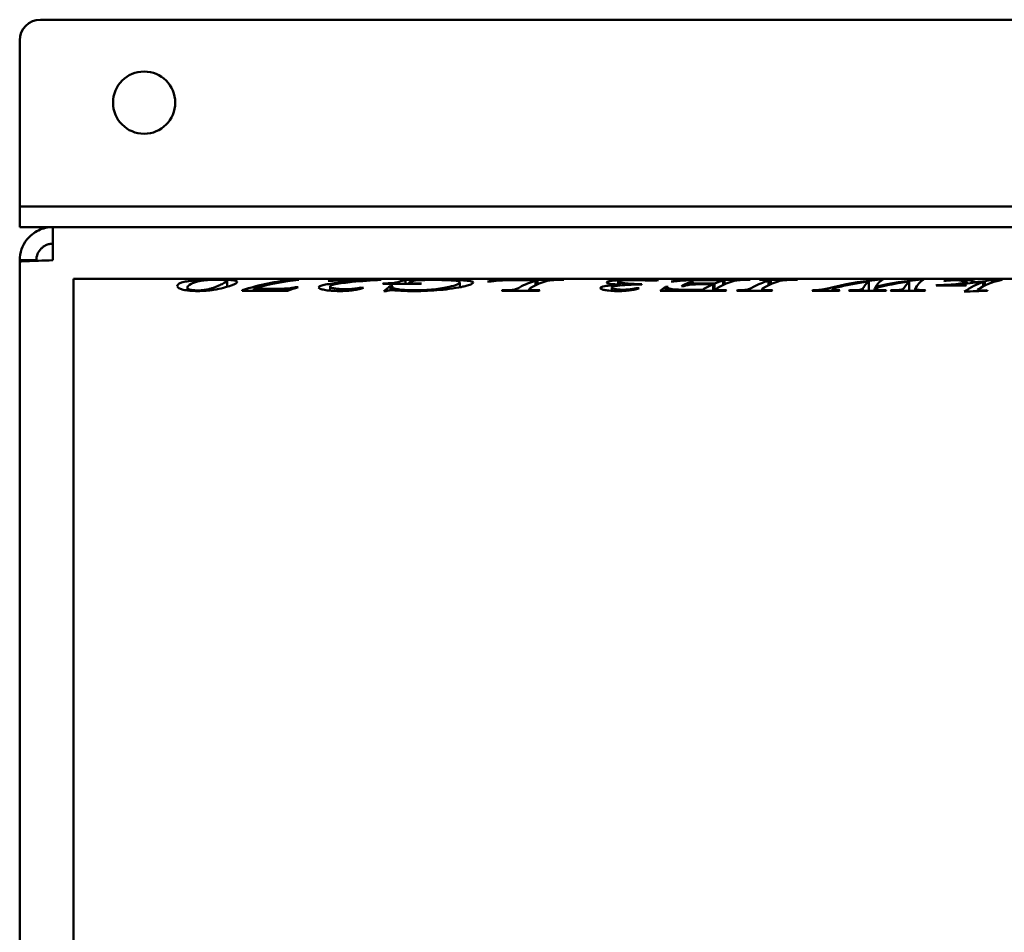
# Model space of a CAD drawing. Header units: millimetres. Extents: x 2244 to 3007, y 1348 to 2364.
# Tile 3 of 7: x 2244 to 2481, y 1791 to 2011. Entities that reach past the tile are written whole.
import ezdxf

# ---------------------------------------------------------------- set-up
doc = ezdxf.new("R2010")
doc.units = ezdxf.units.MM
doc.header["$LTSCALE"] = 12.5
doc.layers.add('Widoczne (ISO)', color=7, linetype='Continuous', lineweight=50)

msp = doc.modelspace()

# ---------------------------------------------------------------- linework, layer by layer
at = {"layer": 'Widoczne (ISO)'}
for p, q in [((2248.5, 2011.25), (2738.5, 2011.25)), ((2243.5, 1971.25), (2243.5, 2006.25)), ((2243.5, 1971.25), (2243.5, 1966.25)), ((2243.5, 1966.25), (2248.5, 1966.25)), ((2243.5, 1966.25), (2243.5, 1961.25)), ((2248.5, 1966.25), (2693.5, 1966.25)), ((2248.5, 1961.25), (2243.5, 1961.25)), ((2248.5, 1961.25), (2251.5, 1961.25)), ((2251.5, 1961.25), (2693.5, 1961.25)), ((2251.5, 1953.25), (2251.5, 1961.25)), ((2243.5, 1953.25), (2243.5, 1952.9)), ((2247.5, 1953.25), (2243.5, 1953.25)), ((2243.5, 1629.6), (2243.5, 1952.9)), ((2247.5, 1953.25), (2247.5, 1953.13)), ((2256.5, 1948.75), (2256.5, 1633.75)), ((2693.5, 1948.75), (2256.5, 1948.75)), ((2283.92, 1945.98), (2283.92, 1946.61)), ((2293.5, 1946.85), (2293.5, 1948.33)), ((2299.95, 1946.39), (2305.19, 1946.39)), ((2299.95, 1945.92), (2299.95, 1946.39)), ((2309.46, 1948.41), (2309.46, 1948.57)), ((2309.97, 1946.76), (2310.63, 1946.76)), ((2309.97, 1946.55), (2309.97, 1946.76)), ((2318.49, 1948.27), (2317.84, 1948.27)), ((2318.32, 1945.93), (2318.32, 1946.92)), ((2319.67, 1948.38), (2319.67, 1948.55)), ((2319.67, 1948.55), (2330.64, 1948.55)), ((2327.44, 1948.42), (2321.92, 1948.42)), ((2325.8, 1946.42), (2325.8, 1946.66)), ((2327.44, 1948.34), (2327.44, 1948.42)), ((2330.64, 1948.52), (2330.64, 1948.55)), ((2340.2, 1947.61), (2331.07, 1947.61)), ((2331.23, 1947.61), (2331.23, 1947.68)), ((2332.88, 1947), (2333.48, 1947)), ((2332.88, 1946.02), (2332.88, 1947)), ((2333.33, 1946.03), (2333.33, 1946.73)), ((2336.53, 1947.61), (2336.53, 1948.49)), ((2337.3, 1947.61), (2337.3, 1947.84)), ((2337.72, 1947.61), (2337.72, 1947.74)), ((2339.93, 1947.68), (2340.38, 1947.68)), ((2349.58, 1946.74), (2349.58, 1947.92)), ((2356.86, 1948.11), (2356.25, 1948.11)), ((2358.41, 1948.32), (2358.41, 1948.55)), ((2358.41, 1948.55), (2374.71, 1948.55)), ((2366.62, 1948.49), (2364.46, 1948.49)), ((2366.33, 1945.92), (2366.33, 1946.27)), ((2367.88, 1947.23), (2367.88, 1948.3)), ((2368.33, 1947.44), (2368.33, 1948.43)), ((2386.23, 1945.88), (2386.23, 1946.66)), ((2387.79, 1947.39), (2387.79, 1948.1)), ((2388.42, 1947.2), (2388.42, 1947.35)), ((2392.25, 1946.33), (2392.25, 1946.55)), ((2393.49, 1947.43), (2393.49, 1947.49)), ((2399.22, 1946.83), (2399.82, 1946.83)), ((2399.22, 1945.92), (2399.22, 1946.83)), ((2399.71, 1945.92), (2399.71, 1946.63)), ((2400.12, 1945.92), (2400.12, 1946.39)), ((2401.13, 1948.13), (2400.54, 1948.13)), ((2402.62, 1948.55), (2419.61, 1948.55)), ((2402.62, 1948.31), (2402.62, 1948.55)), ((2403.63, 1947.05), (2403.03, 1947.05)), ((2405.3, 1948.02), (2405.95, 1948.02)), ((2405.3, 1947.39), (2405.3, 1948.02)), ((2405.66, 1947.42), (2405.66, 1947.84)), ((2410.64, 1947.48), (2408.53, 1947.48)), ((2408.8, 1947.62), (2410.96, 1947.62)), ((2411.63, 1948.49), (2409.63, 1948.49)), ((2410.64, 1945.92), (2410.64, 1947.48)), ((2410.96, 1945.92), (2410.96, 1947.62)), ((2411.43, 1945.92), (2411.43, 1946.27)), ((2413.12, 1947.31), (2413.12, 1948.35)), ((2413.44, 1947.46), (2413.44, 1948.44)), ((2421.84, 1947.54), (2421.84, 1947.54)), ((2422.02, 1948.55), (2430.97, 1948.55)), ((2422.02, 1948.52), (2422.02, 1948.55)), ((2422.02, 1947.62), (2422.02, 1947.62)), ((2422.46, 1945.92), (2422.46, 1946.27)), ((2424.03, 1947.25), (2424.03, 1948.3)), ((2424.55, 1947.49), (2424.55, 1948.45)), ((2437.81, 1945.92), (2437.81, 1946.35)), ((2446.73, 1945.92), (2446.73, 1946.42)), ((2448.19, 1945.92), (2448.19, 1948.15)), ((2449.57, 1945.92), (2449.57, 1946.39)), ((2449.82, 1946.54), (2449.82, 1946.86)), ((2451.01, 1948.58), (2451.6, 1948.58)), ((2451.01, 1948.21), (2451.01, 1948.58)), ((2451.6, 1947.26), (2451.6, 1947.26)), ((2457.95, 1945.92), (2457.95, 1948.14)), ((2459.4, 1945.92), (2459.4, 1946.38)), ((2460.86, 1948.58), (2461.41, 1948.58)), ((2460.86, 1948.23), (2460.86, 1948.58)), ((2471.55, 1947.19), (2464.45, 1947.19)), ((2464.61, 1947.19), (2464.61, 1947.27)), ((2469.68, 1947.19), (2469.68, 1947.35)), ((2471.16, 1947.27), (2471.73, 1947.27)), ((2471.75, 1947.88), (2471.75, 1948.54)), ((2471.96, 1947.69), (2471.96, 1947.8)), ((2473.91, 1947.87), (2473.91, 1947.98)), ((2473.91, 1947.28), (2473.91, 1947.28)), ((2475.78, 1946.96), (2475.78, 1948.03)), ((2476.17, 1947.16), (2476.17, 1948.16)), ((2477.81, 1948.55), (2480.34, 1948.55)), ((2477.81, 1947.86), (2477.81, 1948.55)), ((2297.13, 1946.02), (2297.13, 1945.92)), ((2308.08, 1945.92), (2297.13, 1945.92)), ((2331.84, 1945.82), (2331.25, 1945.82)), ((2368.69, 1945.92), (2359.72, 1945.92)), ((2359.84, 1945.92), (2359.84, 1946.03)), ((2363.04, 1945.92), (2363.04, 1946.25)), ((2413.69, 1945.92), (2397.86, 1945.92)), ((2405.32, 1946.14), (2408.14, 1946.14)), ((2408.14, 1945.92), (2408.14, 1946.14)), ((2413.55, 1946.03), (2413.89, 1946.03)), ((2424.8, 1945.92), (2416.39, 1945.92)), ((2416.57, 1945.92), (2416.57, 1946.03)), ((2418.12, 1945.92), (2418.12, 1946.08)), ((2441.05, 1945.92), (2434.54, 1945.92)), ((2434.7, 1945.92), (2434.7, 1946.03)), ((2439.47, 1945.92), (2439.47, 1946.26)), ((2452.27, 1945.92), (2443.39, 1945.92)), ((2443.57, 1945.92), (2443.57, 1946.03)), ((2445.65, 1945.92), (2445.65, 1946.08)), ((2461.68, 1945.92), (2453.43, 1945.92)), ((2453.61, 1945.92), (2453.61, 1946.03)), ((2471.96, 1946.21), (2471.96, 1946.21)), ((2474.48, 1945.82), (2474.48, 1946.14)), ((2476.76, 1945.89), (2476.76, 1946.01))]:
    msp.add_line(p, q, dxfattribs=at)
msp.add_circle((2273.5, 1991.25), 7.5, dxfattribs=at)
msp.add_arc((2248.5, 2006.25), 5, 90, 180, dxfattribs=at)
for centre, major_axis, ratio, start_param, end_param in [((2310.11, 1042.42), (-97.74, 901.97), 0.907943, 6.163618, 6.165188), ((2326.08, 1222.39), (720.08, -323.92), 0.902881, 1.956219, 1.956959), ((2331.15, 1780.91), (5.1, 167.84), 0.247298, 0.120264, 0.124132), ((2340.29, 1778.48), (5.75, 170.26), 0.272798, 0.121155, 0.124995), ((2357.07, 1741.88), (10.15, 206.82), 0.487377, 0.098289, 0.10237), ((2374.59, 1766.84), (3.73, 181.9), 0.366028, 0.054217, 0.05772), ((2419.5, 1770.45), (3.38, 178.29), 0.34128, 0.053641, 0.05718), ((2421.93, 1776.81), (2.71, 171.94), 0.289614, 0.052613, 0.056217), ((2430.85, 1766.84), (3.73, 181.9), 0.366028, 0.054217, 0.05772), ((2464.53, 1780.32), (6.18, 168.42), 0.253421, 0.141948, 0.145699), ((2466.55, 626.63), (20.59, -1322.08), 0.480518, 3.108739, 3.109644), ((2471.27, 1596.38), (44.55, 350.82), 0.739898, 0.167355, 0.17261), ((2471.64, 1777.76), (6.97, 170.98), 0.279441, 0.143047, 0.146769), ((2475.04, 1577.8), (40, 369.72), 0.755986, 0.138153, 0.146174), ((2474.85, 1571.6), (44.6, 375.62), 0.760098, 0.151767, 0.158174), ((2474.8, 1778.73), (8.3, 170.01), 0.26921, 0.174626, 0.184286), ((2359.78, 1784.29), (6.52, 164.46), 0.203848, 0.190237, 0.193921), ((2368.79, 1774.06), (10.88, 174.66), 0.310656, 0.196123, 0.199696), ((2413.79, 1774.06), (10.88, 174.66), 0.310656, 0.196123, 0.199696), ((2416.48, 1777.04), (9.72, 171.69), 0.284898, 0.194427, 0.198031), ((2424.9, 1774.06), (10.88, 174.66), 0.310656, 0.196123, 0.199696), ((2434.62, 1779.74), (8.61, 169), 0.258482, 0.192878, 0.196511), ((2441.12, 1782.16), (7.55, 166.59), 0.231449, 0.19148, 0.19514), ((2443.48, 1777.04), (9.72, 171.69), 0.284898, 0.194427, 0.198031), ((2452.34, 1782.16), (7.55, 166.59), 0.231449, 0.19148, 0.19514), ((2453.52, 1777.04), (9.72, 171.69), 0.284898, 0.194427, 0.198031), ((2461.77, 1777.04), (9.72, 171.69), 0.284898, 0.194427, 0.198031), ((2474.02, -3599.12), (-4242.71, -3732.12), 0.967526, 4.006758, 4.007768), ((2476.8, 1788.98), (-3.63, 159.77), 0.118193, 6.091171, 6.094909)]:
    msp.add_ellipse(centre, major_axis=major_axis, ratio=ratio, start_param=start_param, end_param=end_param, dxfattribs=at)
for points, knots in [([(2251.5, 1961.25), (2250.31, 1961.25), (2249.11, 1960.98), (2246.96, 1959.94), (2246, 1959.17), (2244.13, 1956.84), (2243.5, 1955.05), (2243.5, 1953.25)], [0, 0, 0, 0, 0.448799, 0.448799, 0.897598, 0.897598, 1.570796, 1.570796, 1.570796, 1.570796]), ([(2251.5, 1957.25), (2251.21, 1957.25), (2250.91, 1957.22), (2250.34, 1957.09), (2250.06, 1956.99), (2249.61, 1956.78), (2249.44, 1956.68), (2249.06, 1956.43), (2248.86, 1956.26), (2248.3, 1955.71), (2248.01, 1955.27), (2247.61, 1954.3), (2247.5, 1953.78), (2247.5, 1953.25)], [0, 0, 0, 0, 0.0888877, 0.0888877, 0.1777749, 0.1777749, 0.2370388, 0.2370388, 0.3152624, 0.3152624, 0.4719896, 0.4719896, 0.6305869, 0.6305869, 0.6305869, 0.6305869]), ([(2243.5, 1952.9), (2243.5, 1952.95), (2244.13, 1953), (2246, 1953.08), (2246.96, 1953.12), (2249.11, 1953.18), (2250.31, 1953.22), (2251.5, 1953.25)], [0, 0, 0, 0, 0.673198, 0.673198, 1.121997, 1.121997, 1.570796, 1.570796, 1.570796, 1.570796]), ([(2281.5, 1947.05), (2281.5, 1947.21), (2281.59, 1947.36), (2281.98, 1947.67), (2282.3, 1947.8), (2282.88, 1947.99), (2283.3, 1948.09), (2284.3, 1948.25), (2284.87, 1948.32), (2285.52, 1948.38)], [-1.093313, -1.093313, -1.093313, -1.093313, -0.900749, -0.900749, -0.655328, -0.655328, -0.317994, -0.317994, 0, 0, 0, 0]), ([(2286.42, 1945.83), (2285.03, 1945.83), (2283.86, 1945.95), (2282.92, 1946.16), (2281.97, 1946.37), (2281.5, 1946.69), (2281.5, 1947.05)], [0, 0, 0, 0, 1, 1, 1, 2, 2, 2, 2]), ([(2286.1, 1948.06), (2285.46, 1947.87), (2284.87, 1947.63), (2284.15, 1947.13), (2283.92, 1946.88), (2283.92, 1946.61)], [-1.129674, -1.129674, -1.129674, -1.129674, -0.491266, -0.491266, 0, 0, 0, 0]), ([(2283.92, 1946.61), (2283.92, 1946.51), (2283.98, 1946.41), (2284.33, 1946.22), (2284.55, 1946.17), (2284.88, 1946.1), (2285.15, 1946.06), (2285.6, 1946.02), (2285.75, 1946.01), (2286.06, 1946), (2286.22, 1945.99), (2286.38, 1945.99)], [-0.2970456, -0.2970456, -0.2970456, -0.2970456, -0.2479961, -0.2479961, -0.1999621, -0.1999621, -0.0962486, -0.0962486, -0.0484384, -0.0484384, 0, 0, 0, 0]), ([(2285.52, 1948.38), (2285.99, 1948.42), (2286.51, 1948.46), (2287.59, 1948.51), (2288.13, 1948.53), (2288.72, 1948.55)], [-0.4266056, -0.4266056, -0.4266056, -0.4266056, -0.199219, -0.199219, 0, 0, 0, 0]), ([(2289.3, 1948.51), (2288.59, 1948.47), (2288.02, 1948.42), (2286.96, 1948.28), (2286.48, 1948.17), (2286.1, 1948.06)], [-0.6733031, -0.6733031, -0.6733031, -0.6733031, -0.3826967, -0.3826967, 0, 0, 0, 0]), ([(2286.38, 1945.99), (2286.67, 1945.99), (2286.95, 1946), (2287.52, 1946.04), (2287.81, 1946.07), (2288.42, 1946.14), (2288.8, 1946.2), (2289.56, 1946.41), (2289.81, 1946.49), (2290.47, 1946.72), (2290.85, 1946.87), (2291.59, 1947.19), (2291.96, 1947.37), (2292.28, 1947.52)], [-1.504689, -1.504689, -1.504689, -1.504689, -1.321445, -1.321445, -1.117326, -1.117326, -0.849392, -0.849392, -0.691795, -0.691795, -0.384019, -0.384019, 0, 0, 0, 0]), ([(2294.51, 1947.19), (2294, 1947), (2293.37, 1946.8), (2291.93, 1946.43), (2291.15, 1946.26), (2290.23, 1946.11)], [-0.7961819, -0.7961819, -0.7961819, -0.7961819, -0.3674041, -0.3674041, 0, 0, 0, 0]), ([(2290.97, 1948.57), (2292.38, 1948.57), (2293.56, 1948.55), (2294.51, 1948.48), (2295.46, 1948.41), (2295.93, 1948.29), (2295.93, 1948.06)], [0, 0, 0, 0, 1, 1, 1, 2, 2, 2, 2]), ([(2293.5, 1948.33), (2293.5, 1948.37), (2293.45, 1948.41), (2293.1, 1948.47), (2292.88, 1948.49), (2292.54, 1948.51), (2292.28, 1948.52), (2291.83, 1948.53), (2291.67, 1948.54), (2291.33, 1948.54), (2291.16, 1948.54), (2290.99, 1948.54)], [-0.3043936, -0.3043936, -0.3043936, -0.3043936, -0.2541751, -0.2541751, -0.2042852, -0.2042852, -0.1031895, -0.1031895, -0.0523212, -0.0523212, 0, 0, 0, 0]), ([(2292.28, 1947.52), (2292.65, 1947.7), (2292.97, 1947.87), (2293.38, 1948.13), (2293.5, 1948.24), (2293.5, 1948.33)], [-0.8225367, -0.8225367, -0.8225367, -0.8225367, -0.371387, -0.371387, 0, 0, 0, 0]), ([(2305.19, 1946.39), (2305.91, 1946.39), (2306.68, 1946.39), (2307.76, 1946.43), (2308, 1946.44), (2308.37, 1946.47), (2308.6, 1946.5), (2309.22, 1946.6), (2309.63, 1946.68), (2309.97, 1946.76)], [-0.3543558, -0.3543558, -0.3543558, -0.3543558, -0.2957896, -0.2957896, -0.2520192, -0.2520192, -0.1725573, -0.1725573, 0, 0, 0, 0]), ([(2320.52, 1945.83), (2319.85, 1945.83), (2319.2, 1945.86), (2317.85, 1945.96), (2317.34, 1946.04), (2316.55, 1946.19), (2316.18, 1946.28), (2315.68, 1946.49), (2315.57, 1946.59), (2315.57, 1946.7)], [-0.6569057, -0.6569057, -0.6569057, -0.6569057, -0.5338408, -0.5338408, -0.3897347, -0.3897347, -0.1949556, -0.1949556, 0, 0, 0, 0]), ([(2316.08, 1947.1), (2316.37, 1947.2), (2316.77, 1947.3), (2317.72, 1947.48), (2318.33, 1947.58), (2318.95, 1947.66)], [-0.5080793, -0.5080793, -0.5080793, -0.5080793, -0.2815457, -0.2815457, 0, 0, 0, 0]), ([(2318.32, 1946.92), (2318.32, 1946.85), (2318.37, 1946.79), (2318.57, 1946.67), (2318.72, 1946.62), (2319.05, 1946.53), (2319.2, 1946.5), (2319.68, 1946.42), (2320.04, 1946.37), (2320.7, 1946.32), (2320.95, 1946.31), (2321.49, 1946.29), (2321.76, 1946.29), (2322.04, 1946.29)], [-0.6011646, -0.6011646, -0.6011646, -0.6011646, -0.4806787, -0.4806787, -0.3690501, -0.3690501, -0.2991941, -0.2991941, -0.1623839, -0.1623839, -0.0839753, -0.0839753, 0, 0, 0, 0]), ([(2321.92, 1948.42), (2321.03, 1948.42), (2320.3, 1948.4), (2319.73, 1948.38), (2319.15, 1948.35), (2318.74, 1948.32), (2318.49, 1948.27)], [0, 0, 0, 0, 1, 1, 1, 2, 2, 2, 2]), ([(2318.95, 1947.66), (2320.12, 1947.81), (2321.4, 1947.95), (2324.2, 1948.21), (2325.83, 1948.32), (2327.44, 1948.42)], [-1.175503, -1.175503, -1.175503, -1.175503, -0.645302, -0.645302, 0, 0, 0, 0]), ([(2330.64, 1948.52), (2328.3, 1948.41), (2325.82, 1948.24), (2322.29, 1947.89), (2320.66, 1947.7), (2319.56, 1947.48)], [-1.534893, -1.534893, -1.534893, -1.534893, -0.605358, -0.605358, 0, 0, 0, 0]), ([(2326.38, 1946.62), (2326.12, 1946.51), (2325.78, 1946.4), (2324.82, 1946.18), (2324.29, 1946.1), (2323.45, 1945.98), (2322.9, 1945.93), (2321.72, 1945.85), (2321.13, 1945.83), (2320.52, 1945.83)], [-0.5896699, -0.5896699, -0.5896699, -0.5896699, -0.4935452, -0.4935452, -0.3721803, -0.3721803, -0.1833441, -0.1833441, 0, 0, 0, 0]), ([(2322.04, 1946.29), (2322.41, 1946.29), (2322.78, 1946.3), (2323.48, 1946.33), (2323.81, 1946.35), (2324.45, 1946.42), (2324.75, 1946.46), (2325.31, 1946.55), (2325.57, 1946.6), (2325.8, 1946.66)], [-0.4559049, -0.4559049, -0.4559049, -0.4559049, -0.3451908, -0.3451908, -0.2370553, -0.2370553, -0.1242051, -0.1242051, 0, 0, 0, 0]), ([(2331.23, 1947.68), (2332.07, 1947.69), (2332.68, 1947.7), (2333.05, 1947.72), (2333.43, 1947.74), (2333.76, 1947.78), (2334.03, 1947.82)], [0, 0, 0, 0, 1, 1, 1, 2, 2, 2, 2]), ([(2333.33, 1946.73), (2333.33, 1946.66), (2333.4, 1946.6), (2333.7, 1946.47), (2333.92, 1946.41), (2334.42, 1946.3), (2334.64, 1946.27), (2335.19, 1946.18), (2335.69, 1946.13), (2337.01, 1946.05), (2337.85, 1946.03), (2338.67, 1946.03)], [-0.5670882, -0.5670882, -0.5670882, -0.5670882, -0.5164021, -0.5164021, -0.4640854, -0.4640854, -0.4196399, -0.4196399, -0.2458717, -0.2458717, 0, 0, 0, 0]), ([(2334.03, 1947.82), (2334.13, 1947.84), (2334.25, 1947.87), (2334.57, 1947.97), (2334.76, 1948.03), (2334.91, 1948.08)], [-0.2937566, -0.2937566, -0.2937566, -0.2937566, -0.167496, -0.167496, 0, 0, 0, 0]), ([(2336.53, 1948.49), (2337.18, 1948.51), (2337.88, 1948.52), (2339.31, 1948.55), (2339.81, 1948.56), (2341.07, 1948.57), (2342.03, 1948.58), (2343, 1948.58)], [-0.4755622, -0.4755622, -0.4755622, -0.4755622, -0.3894093, -0.3894093, -0.2906484, -0.2906484, 0, 0, 0, 0]), ([(2338.67, 1946.03), (2339.49, 1946.03), (2340.31, 1946.05), (2341.88, 1946.12), (2342.61, 1946.17), (2344.03, 1946.32), (2344.68, 1946.4), (2345.93, 1946.6), (2346.5, 1946.72), (2347.01, 1946.83)], [-1.004277, -1.004277, -1.004277, -1.004277, -0.757372, -0.757372, -0.517932, -0.517932, -0.270315, -0.270315, 0, 0, 0, 0]), ([(2343.04, 1948.51), (2342.49, 1948.51), (2341.97, 1948.51), (2341.47, 1948.5), (2340.98, 1948.5), (2340.24, 1948.49), (2339.25, 1948.47)], [0, 0, 0, 0, 1, 1, 1, 2, 2, 2, 2]), ([(2343, 1948.58), (2343.9, 1948.58), (2344.82, 1948.57), (2346.47, 1948.56), (2347.22, 1948.55), (2349.03, 1948.5), (2349.9, 1948.46), (2350.85, 1948.39), (2351.16, 1948.37), (2352.06, 1948.26), (2352.38, 1948.17), (2352.73, 1948.06), (2352.85, 1947.98), (2352.85, 1947.89)], [-0.6589686, -0.6589686, -0.6589686, -0.6589686, -0.5893416, -0.5893416, -0.5289447, -0.5289447, -0.4352417, -0.4352417, -0.3814502, -0.3814502, -0.2544654, -0.2544654, 0, 0, 0, 0]), ([(2349.58, 1947.92), (2349.58, 1948.13), (2349.05, 1948.27), (2347.98, 1948.37), (2346.91, 1948.48), (2345.27, 1948.51), (2343.04, 1948.51)], [0, 0, 0, 0, 1, 1, 1, 2, 2, 2, 2]), ([(2352.85, 1947.89), (2352.85, 1947.78), (2352.73, 1947.67), (2352.25, 1947.42), (2351.9, 1947.3), (2351.04, 1947.06), (2350.69, 1946.98), (2349.89, 1946.8), (2349.09, 1946.63), (2346.83, 1946.3), (2345.84, 1946.18), (2344.76, 1946.09)], [-3.19356, -3.19356, -3.19356, -3.19356, -2.229757, -2.229757, -1.368642, -1.368642, -0.886712, -0.886712, -0.359507, -0.359507, 0, 0, 0, 0]), ([(2347.01, 1946.83), (2347.85, 1947.03), (2348.5, 1947.22), (2349.38, 1947.59), (2349.58, 1947.76), (2349.58, 1947.92)], [-0.8961495, -0.8961495, -0.8961495, -0.8961495, -0.4504548, -0.4504548, 0, 0, 0, 0]), ([(2358.89, 1948.36), (2358.7, 1948.35), (2358.45, 1948.33), (2357.93, 1948.27), (2357.57, 1948.22), (2357.27, 1948.18)], [-0.2806557, -0.2806557, -0.2806557, -0.2806557, -0.1750114, -0.1750114, 0, 0, 0, 0]), ([(2363.04, 1946.25), (2363.15, 1946.28), (2363.29, 1946.34), (2363.64, 1946.51), (2363.85, 1946.62), (2364.01, 1946.72)], [-0.3183857, -0.3183857, -0.3183857, -0.3183857, -0.1798279, -0.1798279, 0, 0, 0, 0]), ([(2366.33, 1946.27), (2366.33, 1946.2), (2366.48, 1946.14), (2366.77, 1946.1), (2367.07, 1946.05), (2367.63, 1946.03), (2368.45, 1946.03)], [0, 0, 0, 0, 1, 1, 1, 2, 2, 2, 2]), ([(2371.74, 1948.47), (2371.55, 1948.45), (2371.37, 1948.42), (2371.01, 1948.36), (2370.82, 1948.32), (2370.66, 1948.28)], [-0.2889007, -0.2889007, -0.2889007, -0.2889007, -0.1679055, -0.1679055, 0, 0, 0, 0]), ([(2383.48, 1946.55), (2383.48, 1946.72), (2383.85, 1946.87), (2384.59, 1947.01), (2385.34, 1947.14), (2386.61, 1947.26), (2388.42, 1947.35)], [0, 0, 0, 0, 1, 1, 1, 2, 2, 2, 2]), ([(2387.78, 1945.83), (2387.16, 1945.83), (2386.54, 1945.85), (2385.33, 1945.94), (2384.92, 1946), (2384.3, 1946.11), (2384.01, 1946.19), (2383.69, 1946.31), (2383.61, 1946.36), (2383.5, 1946.46), (2383.48, 1946.51), (2383.48, 1946.55)], [-0.5230788, -0.5230788, -0.5230788, -0.5230788, -0.4280292, -0.4280292, -0.3233044, -0.3233044, -0.1705426, -0.1705426, -0.0876409, -0.0876409, 0, 0, 0, 0]), ([(2385.01, 1947.95), (2385.01, 1948.03), (2385.14, 1948.11), (2385.68, 1948.24), (2386.11, 1948.31), (2386.85, 1948.38), (2387.19, 1948.41), (2388.43, 1948.49), (2389.37, 1948.52), (2390.73, 1948.55), (2391.3, 1948.56), (2392.48, 1948.57), (2393.07, 1948.57), (2393.67, 1948.57)], [-1.061588, -1.061588, -1.061588, -1.061588, -0.909195, -0.909195, -0.737224, -0.737224, -0.623671, -0.623671, -0.361051, -0.361051, -0.180138, -0.180138, 0, 0, 0, 0]), ([(2388.42, 1947.35), (2387.3, 1947.42), (2386.45, 1947.5), (2385.87, 1947.61), (2385.29, 1947.71), (2385.01, 1947.83), (2385.01, 1947.95)], [0, 0, 0, 0, 1, 1, 1, 2, 2, 2, 2]), ([(2386.23, 1946.66), (2386.23, 1946.6), (2386.29, 1946.53), (2386.62, 1946.39), (2386.88, 1946.34), (2387.31, 1946.26), (2387.61, 1946.22), (2388.11, 1946.18), (2388.28, 1946.17), (2388.64, 1946.16), (2388.83, 1946.16), (2389.02, 1946.16)], [-0.3561793, -0.3561793, -0.3561793, -0.3561793, -0.2945001, -0.2945001, -0.2214409, -0.2214409, -0.1097977, -0.1097977, -0.0558889, -0.0558889, 0, 0, 0, 0]), ([(2393.49, 1947.43), (2392.34, 1947.41), (2391.14, 1947.37), (2389.18, 1947.27), (2388.33, 1947.2), (2387.63, 1947.11)], [-0.6352484, -0.6352484, -0.6352484, -0.6352484, -0.2841611, -0.2841611, 0, 0, 0, 0]), ([(2392.84, 1946.52), (2392.58, 1946.42), (2392.27, 1946.32), (2391.4, 1946.12), (2390.95, 1946.05), (2390.25, 1945.96), (2389.79, 1945.91), (2388.8, 1945.85), (2388.29, 1945.83), (2387.78, 1945.83)], [-0.4967539, -0.4967539, -0.4967539, -0.4967539, -0.4148406, -0.4148406, -0.3134072, -0.3134072, -0.1554767, -0.1554767, 0, 0, 0, 0]), ([(2391.15, 1948.49), (2390.89, 1948.49), (2390.63, 1948.49), (2390.13, 1948.48), (2389.9, 1948.47), (2389.2, 1948.44), (2388.89, 1948.4), (2388.43, 1948.35), (2388.19, 1948.3), (2387.87, 1948.21), (2387.79, 1948.16), (2387.79, 1948.1)], [-0.5462033, -0.5462033, -0.5462033, -0.5462033, -0.5081944, -0.5081944, -0.4695767, -0.4695767, -0.3798176, -0.3798176, -0.1895158, -0.1895158, 0, 0, 0, 0]), ([(2387.79, 1948.1), (2387.79, 1948.06), (2387.83, 1948.02), (2387.99, 1947.94), (2388.1, 1947.9), (2388.53, 1947.79), (2388.88, 1947.74), (2389.79, 1947.64), (2390.39, 1947.6), (2391.3, 1947.55), (2391.71, 1947.53), (2392.59, 1947.5), (2393.04, 1947.49), (2393.49, 1947.49)], [-0.7078152, -0.7078152, -0.7078152, -0.7078152, -0.6320052, -0.6320052, -0.5601974, -0.5601974, -0.4362601, -0.4362601, -0.2697928, -0.2697928, -0.1364065, -0.1364065, 0, 0, 0, 0]), ([(2389.02, 1946.16), (2389.32, 1946.16), (2389.61, 1946.17), (2390.2, 1946.2), (2390.47, 1946.23), (2391.02, 1946.29), (2391.28, 1946.34), (2391.79, 1946.43), (2392.03, 1946.49), (2392.25, 1946.55)], [-0.4119988, -0.4119988, -0.4119988, -0.4119988, -0.3215201, -0.3215201, -0.22741, -0.22741, -0.1221714, -0.1221714, 0, 0, 0, 0]), ([(2395.18, 1948.39), (2395.04, 1948.39), (2394.75, 1948.4), (2393.88, 1948.43), (2393.49, 1948.45), (2392.58, 1948.48), (2392.3, 1948.48), (2391.75, 1948.49), (2391.46, 1948.49), (2391.15, 1948.49)], [-0.3250912, -0.3250912, -0.3250912, -0.3250912, -0.258593, -0.258593, -0.1699609, -0.1699609, -0.0903997, -0.0903997, 0, 0, 0, 0]), ([(2397.46, 1948.47), (2397.46, 1948.45), (2397.33, 1948.43), (2397.05, 1948.41), (2396.77, 1948.39), (2396.43, 1948.38), (2396.03, 1948.38)], [0, 0, 0, 0, 1, 1, 1, 2, 2, 2, 2]), ([(2409.63, 1948.49), (2407.52, 1948.49), (2405.83, 1948.47), (2404.55, 1948.42), (2403.28, 1948.38), (2402.14, 1948.29), (2401.13, 1948.13)], [0, 0, 0, 0, 1, 1, 1, 2, 2, 2, 2]), ([(2403.03, 1947.05), (2403.41, 1947.24), (2403.79, 1947.42), (2404.54, 1947.74), (2404.92, 1947.89), (2405.3, 1948.02)], [-0.8296956, -0.8296956, -0.8296956, -0.8296956, -0.4148478, -0.4148478, 0, 0, 0, 0]), ([(2408.53, 1947.48), (2407.84, 1947.48), (2407.07, 1947.47), (2405.82, 1947.43), (2405.5, 1947.41), (2405.03, 1947.36), (2404.77, 1947.33), (2404.16, 1947.22), (2403.86, 1947.13), (2403.63, 1947.05)], [-0.4333461, -0.4333461, -0.4333461, -0.4333461, -0.3620035, -0.3620035, -0.3011546, -0.3011546, -0.1900499, -0.1900499, 0, 0, 0, 0]), ([(2405.66, 1947.84), (2405.66, 1947.79), (2405.75, 1947.75), (2405.94, 1947.72), (2406.12, 1947.69), (2406.38, 1947.66), (2406.71, 1947.65), (2407.04, 1947.63), (2407.74, 1947.62), (2408.8, 1947.62)], [0, 0, 0, 0, 1, 1, 1, 2, 2, 2, 3, 3, 3, 3]), ([(2408.14, 1946.14), (2408.56, 1946.4), (2408.97, 1946.64), (2409.81, 1947.09), (2410.22, 1947.3), (2410.64, 1947.48)], [-0.9052861, -0.9052861, -0.9052861, -0.9052861, -0.4526431, -0.4526431, 0, 0, 0, 0]), ([(2411.43, 1946.27), (2411.43, 1946.2), (2411.57, 1946.14), (2411.86, 1946.09), (2412.15, 1946.05), (2412.71, 1946.03), (2413.55, 1946.03)], [0, 0, 0, 0, 1, 1, 1, 2, 2, 2, 2]), ([(2416.75, 1948.47), (2416.58, 1948.45), (2416.41, 1948.43), (2416.06, 1948.36), (2415.86, 1948.32), (2415.71, 1948.27)], [-0.3051564, -0.3051564, -0.3051564, -0.3051564, -0.1771379, -0.1771379, 0, 0, 0, 0]), ([(2418.12, 1946.08), (2418.29, 1946.09), (2418.46, 1946.11), (2418.77, 1946.15), (2418.9, 1946.18), (2419.13, 1946.23), (2419.19, 1946.25), (2419.38, 1946.3), (2419.54, 1946.38), (2419.86, 1946.54), (2420.06, 1946.65), (2420.22, 1946.74)], [-0.3875272, -0.3875272, -0.3875272, -0.3875272, -0.3561371, -0.3561371, -0.3260926, -0.3260926, -0.2990564, -0.2990564, -0.1843851, -0.1843851, 0, 0, 0, 0]), ([(2424.55, 1948.45), (2424.55, 1948.46), (2424.48, 1948.47), (2424.34, 1948.49), (2424.21, 1948.5), (2423.99, 1948.5), (2423.7, 1948.51), (2423.4, 1948.51), (2422.78, 1948.52), (2421.84, 1948.52)], [0, 0, 0, 0, 1, 1, 1, 2, 2, 2, 3, 3, 3, 3]), ([(2422.46, 1946.27), (2422.46, 1946.22), (2422.54, 1946.18), (2422.68, 1946.14), (2422.82, 1946.1), (2423.04, 1946.08), (2423.33, 1946.06), (2423.62, 1946.04), (2424.17, 1946.03), (2425, 1946.03)], [0, 0, 0, 0, 1, 1, 1, 2, 2, 2, 3, 3, 3, 3]), ([(2427.87, 1948.46), (2427.67, 1948.45), (2427.49, 1948.42), (2427.12, 1948.36), (2426.93, 1948.32), (2426.78, 1948.28)], [-0.2936312, -0.2936312, -0.2936312, -0.2936312, -0.1696689, -0.1696689, 0, 0, 0, 0]), ([(2434.7, 1946.03), (2434.98, 1946.03), (2435.25, 1946.04), (2435.88, 1946.07), (2436.12, 1946.1), (2436.49, 1946.13), (2436.74, 1946.17), (2437.26, 1946.25), (2437.55, 1946.3), (2437.81, 1946.35)], [-0.2712067, -0.2712067, -0.2712067, -0.2712067, -0.242568, -0.242568, -0.2038184, -0.2038184, -0.1173935, -0.1173935, 0, 0, 0, 0]), ([(2437.81, 1946.35), (2438.03, 1946.39), (2438.36, 1946.47), (2439.03, 1946.64), (2439.52, 1946.75), (2439.95, 1946.86)], [-0.3699705, -0.3699705, -0.3699705, -0.3699705, -0.2389798, -0.2389798, 0, 0, 0, 0]), ([(2441.19, 1946.86), (2440.89, 1946.79), (2440.54, 1946.7), (2439.91, 1946.52), (2439.8, 1946.48), (2439.58, 1946.39), (2439.47, 1946.32), (2439.47, 1946.26)], [-0.1523286, -0.1523286, -0.1523286, -0.1523286, -0.1316477, -0.1316477, -0.1061272, -0.1061272, 0, 0, 0, 0]), ([(2448.19, 1948.15), (2447.02, 1947.99), (2445.85, 1947.81), (2443.52, 1947.38), (2442.36, 1947.13), (2441.19, 1946.86)], [-1.273603, -1.273603, -1.273603, -1.273603, -0.636802, -0.636802, 0, 0, 0, 0]), ([(2445.65, 1946.08), (2445.9, 1946.1), (2446.12, 1946.13), (2446.3, 1946.18), (2446.48, 1946.23), (2446.62, 1946.31), (2446.73, 1946.42)], [0, 0, 0, 0, 1, 1, 1, 2, 2, 2, 2]), ([(2446.73, 1946.42), (2446.77, 1946.45), (2446.9, 1946.68), (2447.13, 1947.02), (2447.37, 1947.37), (2447.72, 1947.79), (2448.19, 1948.15)], [0, 0, 0, 0, 1, 1, 1, 2, 2, 2, 2]), ([(2449.57, 1946.39), (2449.57, 1946.28), (2449.75, 1946.2), (2450.1, 1946.14), (2450.45, 1946.08), (2451.22, 1946.04), (2452.41, 1946.03)], [0, 0, 0, 0, 1, 1, 1, 2, 2, 2, 2]), ([(2453.61, 1946.03), (2454.72, 1946.03), (2455.47, 1946.06), (2455.88, 1946.14), (2456.29, 1946.21), (2456.56, 1946.39), (2456.7, 1946.65)], [0, 0, 0, 0, 1, 1, 1, 2, 2, 2, 2]), ([(2459.4, 1946.38), (2459.4, 1946.27), (2459.58, 1946.18), (2459.94, 1946.13), (2460.3, 1946.07), (2460.94, 1946.03), (2461.86, 1946.03)], [0, 0, 0, 0, 1, 1, 1, 2, 2, 2, 2]), ([(2464.61, 1947.27), (2465.43, 1947.28), (2466.13, 1947.3), (2466.72, 1947.32), (2467.3, 1947.35), (2467.87, 1947.39), (2468.42, 1947.45)], [0, 0, 0, 0, 1, 1, 1, 2, 2, 2, 2]), ([(2466.27, 1948.35), (2466.75, 1948.4), (2467.3, 1948.44), (2468.47, 1948.52), (2468.82, 1948.53), (2469.25, 1948.55), (2469.55, 1948.56), (2470.13, 1948.57), (2470.41, 1948.57), (2470.69, 1948.57)], [-0.2904917, -0.2904917, -0.2904917, -0.2904917, -0.2444359, -0.2444359, -0.1878954, -0.1878954, -0.084203, -0.084203, 0, 0, 0, 0]), ([(2469.68, 1947.35), (2469.68, 1947.34), (2469.72, 1947.32), (2469.78, 1947.31), (2469.85, 1947.3), (2469.97, 1947.29), (2470.16, 1947.28), (2470.34, 1947.27), (2470.68, 1947.27), (2471.16, 1947.27)], [0, 0, 0, 0, 1, 1, 1, 2, 2, 2, 3, 3, 3, 3]), ([(2471.1, 1948.12), (2470.87, 1948.2), (2470.61, 1948.28), (2470.21, 1948.38), (2470.03, 1948.42), (2469.9, 1948.43)], [-0.2369869, -0.2369869, -0.2369869, -0.2369869, -0.0890174, -0.0890174, 0, 0, 0, 0]), ([(2473.92, 1947.88), (2473.1, 1947.8), (2472.19, 1947.71), (2470.89, 1947.56), (2470.33, 1947.49), (2469.97, 1947.43)], [-0.4528258, -0.4528258, -0.4528258, -0.4528258, -0.182185, -0.182185, 0, 0, 0, 0]), ([(2471.96, 1947.8), (2471.83, 1947.85), (2471.69, 1947.9), (2471.41, 1948), (2471.25, 1948.07), (2471.1, 1948.12)], [-0.3324282, -0.3324282, -0.3324282, -0.3324282, -0.1898676, -0.1898676, 0, 0, 0, 0]), ([(2471.75, 1948.54), (2472.02, 1948.52), (2472.36, 1948.47), (2473.01, 1948.31), (2473.44, 1948.18), (2473.91, 1947.98)], [-1.038361, -1.038361, -1.038361, -1.038361, -0.629246, -0.629246, 0, 0, 0, 0]), ([(2290.23, 1946.11), (2289.69, 1946.03), (2289.09, 1945.95), (2287.78, 1945.86), (2287.11, 1945.83), (2286.42, 1945.83)], [-0.4223718, -0.4223718, -0.4223718, -0.4223718, -0.2074007, -0.2074007, 0, 0, 0, 0]), ([(2333.26, 1946.03), (2333, 1946.03), (2332.77, 1946.02), (2332.58, 1946), (2332.39, 1945.97), (2332.14, 1945.92), (2331.84, 1945.82)], [0, 0, 0, 0, 1, 1, 1, 2, 2, 2, 2]), ([(2344.76, 1946.09), (2343.81, 1946), (2342.82, 1945.94), (2340.76, 1945.85), (2339.72, 1945.82), (2338.67, 1945.82)], [-0.6331354, -0.6331354, -0.6331354, -0.6331354, -0.3153479, -0.3153479, 0, 0, 0, 0]), ([(2359.84, 1946.03), (2360.85, 1946.03), (2361.57, 1946.05), (2361.99, 1946.08), (2362.42, 1946.12), (2362.77, 1946.18), (2363.04, 1946.25)], [0, 0, 0, 0, 1, 1, 1, 2, 2, 2, 2]), ([(2439.47, 1946.26), (2439.47, 1946.2), (2439.6, 1946.15), (2439.85, 1946.11), (2440.11, 1946.07), (2440.56, 1946.04), (2441.19, 1946.03)], [0, 0, 0, 0, 1, 1, 1, 2, 2, 2, 2]), ([(2474.48, 1946.14), (2474.48, 1946.1), (2474.58, 1946.06), (2474.78, 1946.03), (2474.98, 1945.99), (2475.25, 1945.98), (2475.61, 1945.98)], [0, 0, 0, 0, 1, 1, 1, 2, 2, 2, 2])]:
    msp.add_open_spline(points, degree=3, knots=knots, dxfattribs=at)
for points in [[(2288.72, 1948.55), (2289.37, 1948.56), (2290.12, 1948.57), (2290.97, 1948.57)], [(2290.99, 1948.54), (2290.33, 1948.54), (2289.76, 1948.53), (2289.3, 1948.51)], [(2295.93, 1948.06), (2295.93, 1947.83), (2295.46, 1947.54), (2294.51, 1947.19)], [(2297.13, 1946.02), (2301.24, 1947.37), (2305.35, 1948.22), (2309.46, 1948.57)], [(2310.76, 1948.54), (2307.16, 1948.21), (2303.56, 1947.49), (2299.95, 1946.39)], [(2310.63, 1946.76), (2309.78, 1946.5), (2308.93, 1946.22), (2308.08, 1945.92)], [(2315.57, 1946.7), (2315.57, 1946.85), (2315.74, 1946.99), (2316.08, 1947.1)], [(2317.84, 1948.27), (2318.45, 1948.38), (2319.06, 1948.48), (2319.67, 1948.55)], [(2319.56, 1947.48), (2318.74, 1947.32), (2318.32, 1947.13), (2318.32, 1946.92)], [(2331.25, 1945.82), (2331.79, 1946.27), (2332.34, 1946.66), (2332.88, 1947)], [(2333.48, 1947), (2333.38, 1946.88), (2333.33, 1946.79), (2333.33, 1946.73)], [(2334.91, 1948.08), (2335.45, 1948.25), (2335.99, 1948.39), (2336.53, 1948.49)], [(2337.65, 1948.03), (2337.42, 1947.95), (2337.3, 1947.89), (2337.3, 1947.84)], [(2337.3, 1947.84), (2337.3, 1947.79), (2337.44, 1947.76), (2337.72, 1947.74)], [(2339.25, 1948.47), (2338.71, 1948.35), (2338.18, 1948.21), (2337.65, 1948.03)], [(2337.72, 1947.74), (2338.17, 1947.7), (2338.91, 1947.68), (2339.93, 1947.68)], [(2356.25, 1948.11), (2356.97, 1948.3), (2357.69, 1948.45), (2358.41, 1948.55)], [(2360.74, 1948.45), (2360.07, 1948.43), (2359.45, 1948.41), (2358.89, 1948.36)], [(2364.46, 1948.49), (2362.91, 1948.49), (2361.67, 1948.48), (2360.74, 1948.45)], [(2364.01, 1946.72), (2365.3, 1947.44), (2366.59, 1947.97), (2367.88, 1948.3)], [(2366.82, 1946.68), (2366.49, 1946.5), (2366.33, 1946.36), (2366.33, 1946.27)], [(2367.88, 1948.47), (2367.7, 1948.48), (2367.28, 1948.49), (2366.62, 1948.49)], [(2370.66, 1948.28), (2369.38, 1947.94), (2368.1, 1947.4), (2366.82, 1946.68)], [(2368.33, 1948.43), (2368.33, 1948.45), (2368.18, 1948.46), (2367.88, 1948.47)], [(2367.88, 1948.3), (2368.18, 1948.37), (2368.33, 1948.41), (2368.33, 1948.43)], [(2372.75, 1948.51), (2372.29, 1948.5), (2371.96, 1948.48), (2371.74, 1948.47)], [(2374.47, 1948.52), (2373.61, 1948.52), (2373.04, 1948.52), (2372.75, 1948.51)], [(2387.63, 1947.11), (2386.7, 1946.99), (2386.23, 1946.85), (2386.23, 1946.66)], [(2392.25, 1946.55), (2392.45, 1946.54), (2392.65, 1946.53), (2392.84, 1946.52)], [(2393.67, 1948.57), (2395.02, 1948.57), (2396.06, 1948.56), (2396.76, 1948.53)], [(2396.03, 1948.38), (2395.75, 1948.38), (2395.47, 1948.39), (2395.18, 1948.39)], [(2396.76, 1948.53), (2397.23, 1948.52), (2397.46, 1948.5), (2397.46, 1948.47)], [(2397.86, 1945.92), (2398.31, 1946.25), (2398.77, 1946.56), (2399.22, 1946.83)], [(2399.82, 1946.83), (2399.75, 1946.75), (2399.71, 1946.69), (2399.71, 1946.63)], [(2399.71, 1946.63), (2399.71, 1946.54), (2399.85, 1946.46), (2400.12, 1946.39)], [(2400.12, 1946.39), (2400.49, 1946.31), (2401.03, 1946.24), (2401.74, 1946.19)], [(2400.54, 1948.13), (2401.23, 1948.31), (2401.93, 1948.45), (2402.62, 1948.55)], [(2405.95, 1948.02), (2405.76, 1947.95), (2405.66, 1947.89), (2405.66, 1947.84)], [(2410.96, 1947.62), (2411.68, 1947.92), (2412.4, 1948.17), (2413.12, 1948.35)], [(2411.9, 1946.68), (2411.58, 1946.51), (2411.43, 1946.37), (2411.43, 1946.27)], [(2413.03, 1948.48), (2412.84, 1948.49), (2412.37, 1948.49), (2411.63, 1948.49)], [(2415.71, 1948.27), (2414.44, 1947.93), (2413.17, 1947.4), (2411.9, 1946.68)], [(2413.44, 1948.44), (2413.44, 1948.46), (2413.3, 1948.47), (2413.03, 1948.48)], [(2413.12, 1948.35), (2413.33, 1948.39), (2413.44, 1948.42), (2413.44, 1948.44)], [(2417.68, 1948.51), (2417.25, 1948.5), (2416.94, 1948.48), (2416.75, 1948.47)], [(2419.39, 1948.52), (2418.55, 1948.52), (2417.98, 1948.52), (2417.68, 1948.51)], [(2420.22, 1946.74), (2421.49, 1947.45), (2422.76, 1947.97), (2424.03, 1948.3)], [(2422.95, 1946.69), (2422.63, 1946.51), (2422.46, 1946.37), (2422.46, 1946.27)], [(2426.78, 1948.28), (2425.5, 1947.93), (2424.23, 1947.4), (2422.95, 1946.69)], [(2424.03, 1948.3), (2424.38, 1948.39), (2424.55, 1948.43), (2424.55, 1948.45)], [(2428.94, 1948.51), (2428.46, 1948.5), (2428.1, 1948.48), (2427.87, 1948.46)], [(2430.73, 1948.52), (2429.82, 1948.52), (2429.22, 1948.52), (2428.94, 1948.51)], [(2439.95, 1946.86), (2443.64, 1947.74), (2447.32, 1948.31), (2451.01, 1948.58)], [(2449.59, 1946.48), (2449.58, 1946.45), (2449.57, 1946.41), (2449.57, 1946.39)], [(2457.95, 1948.14), (2455.16, 1947.76), (2452.37, 1947.21), (2449.59, 1946.48)], [(2449.82, 1946.86), (2453.5, 1947.74), (2457.18, 1948.31), (2460.86, 1948.58)], [(2451.6, 1948.58), (2451.01, 1948.31), (2450.41, 1947.74), (2449.82, 1946.86)], [(2456.7, 1946.65), (2457.12, 1947.3), (2457.53, 1947.79), (2457.95, 1948.14)], [(2459.51, 1946.65), (2459.44, 1946.54), (2459.4, 1946.44), (2459.4, 1946.38)], [(2461.41, 1948.58), (2460.78, 1948.29), (2460.14, 1947.65), (2459.51, 1946.65)], [(2468.62, 1948.46), (2468.07, 1948.43), (2467.48, 1948.39), (2466.84, 1948.33)], [(2468.42, 1947.45), (2469.51, 1947.55), (2470.23, 1947.62), (2470.58, 1947.66)], [(2469.27, 1948.47), (2469.09, 1948.47), (2468.87, 1948.47), (2468.62, 1948.46)], [(2469.9, 1948.43), (2469.69, 1948.46), (2469.48, 1948.47), (2469.27, 1948.47)], [(2469.97, 1947.43), (2469.78, 1947.4), (2469.68, 1947.37), (2469.68, 1947.35)], [(2470.69, 1948.57), (2471.14, 1948.57), (2471.5, 1948.56), (2471.75, 1948.54)], [(2471.21, 1945.71), (2472.73, 1946.75), (2474.25, 1947.53), (2475.78, 1948.03)], [(2474.57, 1946.27), (2474.51, 1946.22), (2474.48, 1946.18), (2474.48, 1946.14)], [(2480.34, 1948.55), (2478.57, 1948.24), (2476.79, 1947.57), (2475.02, 1946.54)], [(2476.17, 1948.16), (2476.72, 1948.32), (2477.26, 1948.46), (2477.81, 1948.55)], [(2334.39, 1945.97), (2333.88, 1946.01), (2333.5, 1946.03), (2333.26, 1946.03)], [(2338.67, 1945.82), (2337.1, 1945.82), (2335.67, 1945.87), (2334.39, 1945.97)], [(2368.45, 1946.03), (2368.63, 1946.03), (2368.78, 1946.03), (2368.88, 1946.03)], [(2401.74, 1946.19), (2402.26, 1946.16), (2403.45, 1946.14), (2405.32, 1946.14)], [(2416.57, 1946.03), (2417.26, 1946.03), (2417.78, 1946.04), (2418.12, 1946.08)], [(2443.57, 1946.03), (2444.6, 1946.03), (2445.29, 1946.05), (2445.65, 1946.08)], [(2475.61, 1945.98), (2475.85, 1945.98), (2476.24, 1945.99), (2476.76, 1946.01)]]:
    msp.add_open_spline(points, degree=3, dxfattribs=at)

doc.saveas('drawing.dxf')
